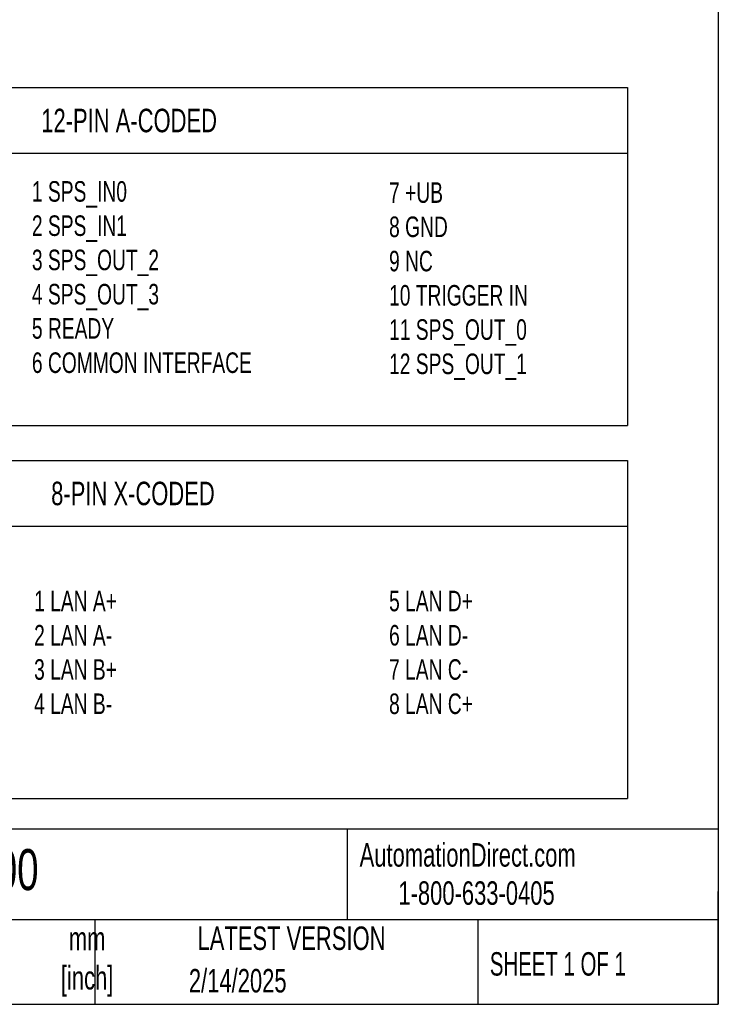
# Model space of a CAD drawing. Header units: millimetres. Extents: x 8 to 341, y 8 to 262.
# Tile 24 of 30: x 263 to 341, y 8 to 119. Entities that reach past the tile are written whole.
import ezdxf

# ---------------------------------------------------------------- set-up
doc = ezdxf.new("R2010")
doc.units = ezdxf.units.MM
doc.header["$LTSCALE"] = 1.25
doc.layers.add('DIMENSIONS', color=140, linetype='Continuous', lineweight=25)
doc.layers.add('TEXT', color=140, linetype='Continuous', lineweight=25)
doc.styles.add('SLDTEXTSTYLE0', font='TXT', dxfattribs={"width": 0.7})
doc.styles.add('SLDTEXTSTYLE1', font='TXT', dxfattribs={"width": 0.65})

# ---------------------------------------------------------------- blocks, each defined once
blk = doc.blocks.new('SW_TABLEANNOTATION_0')
at = {"layer": 'DIMENSIONS', "color": 0}
for p, q in [((0, 0), (0, -7.38)), ((0, 0), (30.59, 0)), ((30.59, 0), (101.67, 0)), ((101.67, 0), (101.67, -7.38)), ((0, -7.38), (0, -38.06)), ((0, -7.38), (30.59, -7.38)), ((30.59, -7.38), (30.59, -38.06)), ((30.59, -7.38), (101.67, -7.38)), ((101.67, -7.38), (101.67, -38.06)), ((0, -38.06), (30.59, -38.06)), ((30.59, -38.06), (101.67, -38.06))]:
    blk.add_line(p, q, dxfattribs=at)
at = {"layer": 'DIMENSIONS', "color": 0, "insert": (35.58, -2.38), "char_height": 2.6458, "attachment_point": 1, "style": 'SLDTEXTSTYLE0'}
blk.add_mtext('12-PIN A-CODED', dxfattribs=at)
blk = doc.blocks.new('SW_TABLEANNOTATION_1')
at = {"layer": 'DIMENSIONS', "color": 0}
for p, q in [((0, 0), (0, -7.38)), ((0, 0), (30.59, 0)), ((30.59, 0), (101.67, 0)), ((101.67, 0), (101.67, -7.38)), ((0, -7.38), (0, -38.06)), ((0, -7.38), (30.59, -7.38)), ((30.59, -7.38), (30.59, -38.06)), ((30.59, -7.38), (101.67, -7.38)), ((101.67, -7.38), (101.67, -38.06)), ((0, -38.06), (30.59, -38.06)), ((30.59, -38.06), (101.67, -38.06))]:
    blk.add_line(p, q, dxfattribs=at)
at = {"layer": 'DIMENSIONS', "color": 0, "insert": (36.7, -2.38), "char_height": 2.6458, "attachment_point": 1, "style": 'SLDTEXTSTYLE0'}
blk.add_mtext('8-PIN X-CODED', dxfattribs=at)

msp = doc.modelspace()

# ---------------------------------------------------------------- linework, layer by layer
at = {"layer": 'TEXT'}
for p, q in [((341.312, 261.938), (341.312, 7.937)), ((341.312, 27.658), (7.937, 27.658)), ((299.469, 27.658), (299.469, 17.462)), ((341.312, 7.937), (341.312, 20.637)), ((341.312, 17.462), (7.937, 17.462)), ((271.015, 17.462), (271.015, 7.937)), ((314.186, 17.462), (314.186, 7.937)), ((7.937, 7.937), (341.312, 7.937))]:
    msp.add_line(p, q, dxfattribs=at)

# ---------------------------------------------------------------- block references
at = {"layer": 'DIMENSIONS'}
for name, p in [('SW_TABLEANNOTATION_0', (229.395, 111.228)), ('SW_TABLEANNOTATION_1', (229.395, 69.204))]:
    msp.add_blockref(name, p, dxfattribs=at)

# ---------------------------------------------------------------- texts
at = {"color": 179, "linetype": 'Continuous', "lineweight": 18, "char_height": 2.64583, "attachment_point": 1, "style": 'SLDTEXTSTYLE0'}
for s, insert in [('AutomationDirect.com', (300.869, 26.096)), ('1-800-633-0405', (305.239, 21.796))]:
    msp.add_mtext(s, dxfattribs=dict(at, insert=insert))
at = {"layer": 'DIMENSIONS', "char_height": 2.3151, "attachment_point": 1, "style": 'SLDTEXTSTYLE0'}
for s, insert in [('1 SPS_IN0^J2 SPS_IN1^J3 SPS_OUT_2^J4 SPS_OUT_3^J5 READY^J6 COMMON INTERFACE', (263.92, 100.69)), ('7 +UB^J8 GND^J9 NC^J10 TRIGGER IN^J11 SPS_OUT_0^J12 SPS_OUT_1', (304.19, 100.562)), ('1 LAN A+^J2 LAN A-^J3 LAN B+^J4 LAN B-', (264.169, 54.54)), ('5 LAN D+^J6 LAN D-^J7 LAN C-^J8 LAN C+', (304.19, 54.54))]:
    msp.add_mtext(s, dxfattribs=dict(at, insert=insert))
at = {"layer": 'TEXT'}
for s, insert, char_height, attachment_point, style in [('CS60-BM28-EP15_400', (219.377, 25.428), 4.63021, 1, 'SLDTEXTSTYLE0'), ('LATEST VERSION', (293.19, 16.705), 2.64583, 2, 'SLDTEXTSTYLE0'), ('mm^J[inch]', (270.146, 16.661), 2.6458, 2, 'SLDTEXTSTYLE0'), ('SHEET 1 OF 1', (315.552, 13.814), 2.64583, 1, 'SLDTEXTSTYLE1'), ('2/14/2025', (287.127, 11.921), 2.6458, 2, 'SLDTEXTSTYLE0')]:
    msp.add_mtext(s, dxfattribs=dict(at, insert=insert, char_height=char_height, attachment_point=attachment_point, style=style))

doc.saveas('drawing.dxf')
